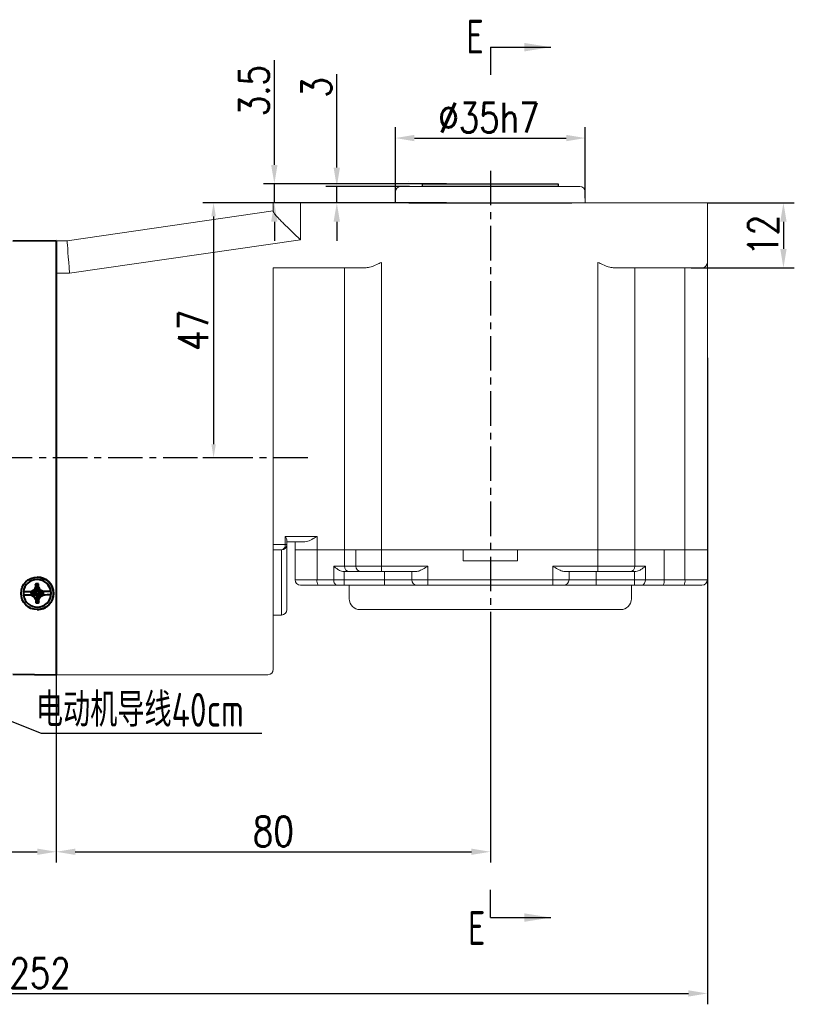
# Model space of a CAD drawing. Header units: inches. Extents: x -753 to 5070, y -3075 to 1581.
# Tile 166 of 178: x 4652 to 4795, y 333 to 515. Entities that reach past the tile are written whole.
import ezdxf

# ---------------------------------------------------------------- set-up
doc = ezdxf.new("R2010")
doc.units = ezdxf.units.IN
doc.header["$LTSCALE"] = 10
doc.header["$MEASUREMENT"] = 0
doc.linetypes.add('CENTER', pattern=[10.16, 6.35, -1.27, 1.27, -1.27])
for name, color, linetype in [('1轮廓实线层', 7, 'Continuous'), ('3中心线层', 1, 'CENTER'), ('6文字层', 3, 'Continuous'), ('7标注层', 4, 'Continuous')]:
    doc.layers.add(name, color=color, linetype=linetype)
doc.layers.add('图层2', color=4, linetype='Continuous', lineweight=40)
doc.styles.add('PC_TEXTSTYLE', font='isocp.shx', dxfattribs={"width": 0.8, "bigfont": 'HZFS.SHX'})
doc.styles.add('TH_GBDIM', font='romans.shx', dxfattribs={"width": 0.8, "bigfont": 'gbcbig.shx'})
doc.dimstyles.new('TH_GBDIM', dxfattribs={"dimtxt": 3.5, "dimasz": 2.5, "dimexe": 2, "dimexo": 0, "dimgap": 1, "dimtad": 1, "dimdec": 4, "dimdsep": 46, "dimtxsty": 'TH_GBDIM', "dimcen": 0.09, "dimclrd": 4, "dimclre": 4, "dimclrt": 3, "dimadec": 0, "dimazin": 0, "dimtfac": 1, "dimtdec": 4, "dimtmove": 0, "dimatfit": 3, "dimfxl": 1, "dimtzin": 0, "dimarcsym": 0})

# ---------------------------------------------------------------- blocks, each defined once
blk = doc.blocks.new('*D595')
at = {"layer": '7标注层', "color": 4, "lineweight": -2, "transparency": 16777216}
for p, q in [((4658.75, 474.11), (4658.75, 359.48)), ((4738.75, 400.03), (4738.75, 359.48)), ((4662.25, 361.48), (4735.25, 361.48))]:
    blk.add_line(p, q, dxfattribs=at)
at = {"layer": '7标注层', "color": 4, "transparency": 16777216}
for points in [[(4662.25, 362.06), (4662.25, 360.9), (4658.75, 361.48)], [(4735.25, 362.06), (4735.25, 360.9), (4738.75, 361.48)]]:
    blk.add_solid(points, dxfattribs=at)
at = {"layer": 'Defpoints', "color": 0, "transparency": 16777216}
for p in [(4658.75, 474.11), (4738.75, 400.03), (4738.75, 361.48)]:
    blk.add_point(p, dxfattribs=at)
at = {"layer": '7标注层', "color": 3, "transparency": 16777216, "insert": (4698.75, 365.23), "char_height": 5.5, "attachment_point": 5, "style": 'TH_GBDIM'}
blk.add_mtext('80', dxfattribs=at)
blk = doc.blocks.new('*D596')
at = {"layer": '7标注层', "color": 4, "lineweight": -2, "transparency": 16777216}
for p, q in [((4698.75, 481.11), (4685.74, 481.11)), ((4687.74, 478.61), (4687.74, 436.61)), ((4690.28, 434.11), (4685.74, 434.11))]:
    blk.add_line(p, q, dxfattribs=at)
at = {"layer": '7标注层', "color": 4, "transparency": 16777216}
for points in [[(4687.33, 478.61), (4688.16, 478.61), (4687.74, 481.11)], [(4687.33, 436.61), (4688.16, 436.61), (4687.74, 434.11)]]:
    blk.add_solid(points, dxfattribs=at)
at = {"layer": 'Defpoints', "color": 0, "transparency": 16777216}
for p in [(4698.75, 481.11), (4687.74, 434.11), (4690.28, 434.11)]:
    blk.add_point(p, dxfattribs=at)
at = {"layer": '7标注层', "color": 3, "transparency": 16777216, "insert": (4683.99, 457.61), "char_height": 5.5, "attachment_point": 5, "rotation": 90, "style": 'TH_GBDIM'}
blk.add_mtext('{47}{}{}', dxfattribs=at)
blk = doc.blocks.new('*D597')
at = {"layer": '7标注层', "color": 4, "lineweight": -2, "transparency": 16777216}
for p, q in [((4778.75, 481.11), (4794.77, 481.11)), ((4792.77, 477.61), (4792.77, 472.61)), ((4775.75, 469.11), (4794.77, 469.11))]:
    blk.add_line(p, q, dxfattribs=at)
at = {"layer": '7标注层', "color": 4, "transparency": 16777216}
for points in [[(4792.19, 477.61), (4793.36, 477.61), (4792.77, 481.11)], [(4792.19, 472.61), (4793.36, 472.61), (4792.77, 469.11)]]:
    blk.add_solid(points, dxfattribs=at)
at = {"layer": 'Defpoints', "color": 0, "transparency": 16777216}
for p in [(4778.75, 481.11), (4775.75, 469.11), (4792.77, 469.11)]:
    blk.add_point(p, dxfattribs=at)
at = {"layer": '7标注层', "color": 3, "transparency": 16777216, "insert": (4789.02, 475.11), "char_height": 5.5, "attachment_point": 5, "rotation": 90, "style": 'TH_GBDIM'}
blk.add_mtext('{12}{}{}', dxfattribs=at)
blk = doc.blocks.new('*D598')
at = {"layer": '7标注层', "color": 4, "lineweight": -2, "transparency": 16777216}
for p, q in [((4710.45, 487.61), (4710.45, 504.84)), ((4723.86, 484.11), (4708.45, 484.11)), ((4710.45, 481.11), (4710.45, 484.11)), ((4726.25, 481.11), (4708.45, 481.11)), ((4710.45, 477.61), (4710.45, 474.11))]:
    blk.add_line(p, q, dxfattribs=at)
at = {"layer": '7标注层', "color": 4, "transparency": 16777216}
for points in [[(4709.86, 487.61), (4711.03, 487.61), (4710.45, 484.11)], [(4709.86, 477.61), (4711.03, 477.61), (4710.45, 481.11)]]:
    blk.add_solid(points, dxfattribs=at)
at = {"layer": 'Defpoints', "color": 0, "transparency": 16777216}
for p in [(4710.45, 484.11), (4723.86, 484.11), (4726.25, 481.11)]:
    blk.add_point(p, dxfattribs=at)
at = {"layer": '7标注层', "color": 3, "transparency": 16777216, "insert": (4706.7, 502.37), "char_height": 5.5, "attachment_point": 5, "rotation": 90, "style": 'TH_GBDIM'}
blk.add_mtext('3', dxfattribs=at)
blk = doc.blocks.new('*D603')
at = {"layer": '7标注层', "color": 4, "lineweight": -2, "transparency": 16777216}
for p, q in [((4698.94, 488.11), (4698.94, 507.41)), ((4730.67, 484.61), (4696.94, 484.61)), ((4698.94, 481.11), (4698.94, 484.61)), ((4730.67, 481.11), (4696.94, 481.11)), ((4698.94, 477.61), (4698.94, 474.11))]:
    blk.add_line(p, q, dxfattribs=at)
at = {"layer": '7标注层', "color": 4, "transparency": 16777216}
for points in [[(4698.35, 488.11), (4699.52, 488.11), (4698.94, 484.61)], [(4698.35, 477.61), (4699.52, 477.61), (4698.94, 481.11)]]:
    blk.add_solid(points, dxfattribs=at)
at = {"layer": 'Defpoints', "color": 0, "transparency": 16777216}
for p in [(4730.67, 484.61), (4698.94, 481.11), (4730.67, 481.11)]:
    blk.add_point(p, dxfattribs=at)
at = {"layer": '7标注层', "color": 3, "transparency": 16777216, "insert": (4695.19, 501.8), "char_height": 5.5, "attachment_point": 5, "rotation": 90, "style": 'TH_GBDIM'}
blk.add_mtext('3.5', dxfattribs=at)
blk = doc.blocks.new('*D592')
at = {"layer": '7标注层', "color": 4, "lineweight": -2, "transparency": 16777216}
for p, q in [((4526.75, 452.54), (4526.75, 333.36)), ((4778.75, 452.54), (4778.75, 333.36)), ((4530.25, 335.36), (4775.25, 335.36))]:
    blk.add_line(p, q, dxfattribs=at)
at = {"layer": '7标注层', "color": 4, "transparency": 16777216}
for points in [[(4530.25, 335.94), (4530.25, 334.78), (4526.75, 335.36)], [(4775.25, 335.94), (4775.25, 334.78), (4778.75, 335.36)]]:
    blk.add_solid(points, dxfattribs=at)
at = {"layer": 'Defpoints', "color": 0, "transparency": 16777216}
for p in [(4526.75, 452.54), (4778.75, 452.54), (4778.75, 335.36)]:
    blk.add_point(p, dxfattribs=at)
at = {"layer": '7标注层', "color": 3, "transparency": 16777216, "insert": (4655.75, 339.11), "char_height": 5.5, "attachment_point": 5, "style": 'TH_GBDIM'}
blk.add_mtext('252', dxfattribs=at)
blk = doc.blocks.new('*D583')
at = {"layer": '7标注层', "color": 4, "lineweight": -2, "transparency": 16777216}
for p, q in [((4721.25, 481.11), (4721.25, 495.05)), ((4756.25, 481.94), (4756.25, 495.05)), ((4724.75, 493.05), (4752.75, 493.05))]:
    blk.add_line(p, q, dxfattribs=at)
at = {"layer": '7标注层', "color": 4, "transparency": 16777216}
for points in [[(4724.75, 493.63), (4724.75, 492.46), (4721.25, 493.05)], [(4752.75, 493.63), (4752.75, 492.46), (4756.25, 493.05)]]:
    blk.add_solid(points, dxfattribs=at)
at = {"layer": 'Defpoints', "color": 0, "transparency": 16777216}
for p in [(4756.25, 493.05), (4721.25, 481.11), (4756.25, 481.94)]:
    blk.add_point(p, dxfattribs=at)
at = {"layer": '7标注层', "color": 3, "transparency": 16777216, "insert": (4738.49, 496.8), "char_height": 5.5, "attachment_point": 5, "style": 'TH_GBDIM'}
blk.add_mtext('%%C\\A1;35h7', dxfattribs=at)
blk = doc.blocks.new('*D593')
at = {"layer": '7标注层', "color": 4, "lineweight": -2, "transparency": 16777216}
for p, q in [((4658.75, 474.11), (4658.75, 359.48)), ((4526.75, 452.54), (4526.75, 359.48)), ((4530.25, 361.48), (4655.25, 361.48))]:
    blk.add_line(p, q, dxfattribs=at)
at = {"layer": '7标注层', "color": 4, "transparency": 16777216}
for points in [[(4530.25, 362.06), (4530.25, 360.9), (4526.75, 361.48)], [(4655.25, 362.06), (4655.25, 360.9), (4658.75, 361.48)]]:
    blk.add_solid(points, dxfattribs=at)
at = {"layer": 'Defpoints', "color": 0, "transparency": 16777216}
for p in [(4658.75, 474.11), (4526.75, 452.54), (4658.75, 361.48)]:
    blk.add_point(p, dxfattribs=at)
at = {"layer": '7标注层', "color": 3, "transparency": 16777216, "insert": (4595, 365.23), "char_height": 5.5, "attachment_point": 5, "style": 'TH_GBDIM'}
blk.add_mtext('132', dxfattribs=at)

msp = doc.modelspace()

# ---------------------------------------------------------------- linework, layer by layer
at = {"color": 4}
msp.add_line((4655.972, 383.337), (4696.623, 383.337), dxfattribs=at)
at = {"layer": '1轮廓实线层', "color": 115, "linetype": 'Continuous', "lineweight": 15}
msp.add_line((4723.754, 485.114), (4723.75, 485.114), dxfattribs=at)
at = {"layer": '1轮廓实线层', "color": 7, "linetype": 'Continuous', "lineweight": 15}
for p, q in [((4721.25, 483.114), (4721.25, 481.114)), ((4722.25, 484.114), (4755.25, 484.114)), ((4756.25, 481.114), (4756.25, 483.116)), ((4698.75, 479.529), (4698.75, 481.114)), ((4698.75, 481.114), (4703.75, 481.114)), ((4703.75, 481.114), (4703.75, 474.275)), ((4703.75, 481.114), (4773.75, 481.114)), ((4773.75, 481.114), (4778.75, 481.114)), ((4778.75, 481.114), (4778.75, 470.114)), ((4660.751, 474.114), (4698.75, 479.614)), ((4658.751, 474.114), (4660.751, 474.114)), ((4703.75, 474.275), (4661.183, 468.114)), ((4718.68, 470.114), (4718.68, 417.115)), ((4758.571, 417.115), (4758.571, 470.114)), ((4778.75, 470.114), (4778.75, 417.115)), ((4715.68, 469.114), (4698.75, 469.114)), ((4698.75, 469.114), (4698.75, 400.115)), ((4711.874, 469.114), (4711.874, 417.115)), ((4773.75, 469.114), (4761.571, 469.114)), ((4765.406, 469.114), (4765.406, 417.115)), ((4777.75, 469.114), (4773.75, 469.114)), ((4774.618, 417.115), (4774.618, 469.114)), ((4661.183, 468.114), (4658.751, 468.114)), ((4700.928, 418.115), (4700.928, 419.615)), ((4700.928, 419.615), (4706.801, 419.615)), ((4706.801, 419.615), (4706.801, 417.115)), ((4698.75, 418.115), (4700.928, 418.115)), ((4701.25, 418.115), (4700.928, 418.115)), ((4701.25, 418.846), (4701.25, 418.115)), ((4704.555, 418.615), (4701.25, 418.615)), ((4701.25, 418.115), (4701.25, 406.115)), ((4702.75, 417.115), (4702.75, 418.615)), ((4700.25, 417.115), (4698.75, 417.115)), ((4700.25, 405.115), (4700.25, 417.115)), ((4702.75, 411.615), (4702.75, 417.115)), ((4702.75, 417.115), (4706.801, 417.115)), ((4706.801, 417.115), (4706.801, 411.615)), ((4706.801, 417.115), (4711.874, 417.115)), ((4711.874, 417.115), (4711.874, 414.115)), ((4711.874, 417.115), (4713.982, 417.115)), ((4713.982, 414.115), (4713.982, 417.115)), ((4713.982, 417.115), (4718.68, 417.115)), ((4718.68, 417.115), (4718.68, 414.115)), ((4718.68, 417.115), (4733.75, 417.115)), ((4718.68, 417.115), (4758.571, 417.115)), ((4733.75, 415.115), (4733.75, 417.115)), ((4743.75, 417.115), (4743.75, 415.115)), ((4743.75, 417.115), (4758.571, 417.115)), ((4758.571, 414.115), (4758.571, 417.115)), ((4758.571, 417.115), (4763.269, 417.115)), ((4763.269, 417.115), (4765.406, 417.115)), ((4765.406, 417.115), (4765.406, 414.115)), ((4765.406, 417.115), (4770.768, 417.115)), ((4770.768, 417.115), (4770.768, 411.615)), ((4770.768, 417.115), (4774.618, 417.115)), ((4774.618, 411.615), (4774.618, 417.115)), ((4774.618, 417.115), (4778.75, 417.115)), ((4778.75, 417.115), (4778.75, 411.615)), ((4709.883, 414.115), (4711.874, 414.115)), ((4709.883, 411.615), (4709.883, 414.115)), ((4711.874, 414.115), (4713.982, 414.115)), ((4713.982, 414.115), (4718.68, 414.115)), ((4718.68, 414.115), (4727.25, 414.115)), ((4718.68, 413.115), (4718.68, 414.115)), ((4727.25, 414.115), (4727.25, 411.615)), ((4733.75, 415.115), (4743.75, 415.115)), ((4750.25, 414.115), (4758.571, 414.115)), ((4750.25, 411.615), (4750.25, 414.115)), ((4758.571, 414.115), (4763.269, 414.115)), ((4758.571, 414.115), (4758.571, 413.115)), ((4763.269, 414.115), (4765.406, 414.115)), ((4765.406, 414.115), (4767.321, 414.115)), ((4767.321, 414.115), (4767.321, 411.615)), ((4711.874, 413.115), (4711.82, 413.116)), ((4711.82, 413.116), (4711.82, 411.615)), ((4712.814, 413.115), (4711.874, 413.115)), ((4714.921, 413.115), (4712.814, 413.115)), ((4718.68, 413.115), (4714.921, 413.115)), ((4725.014, 413.115), (4718.68, 413.115)), ((4719.25, 413.115), (4719.25, 411.615)), ((4724.25, 411.615), (4724.25, 413.115)), ((4758.571, 413.115), (4752.486, 413.115)), ((4753.25, 413.115), (4753.25, 411.615)), ((4758.25, 413.115), (4758.25, 411.615)), ((4762.33, 413.115), (4758.571, 413.115)), ((4764.466, 413.115), (4762.33, 413.115)), ((4765.342, 413.115), (4764.466, 413.115)), ((4765.323, 411.615), (4765.323, 413.115)), ((4702.75, 411.615), (4706.801, 411.615)), ((4706.991, 410.615), (4703.75, 410.615)), ((4706.801, 411.615), (4709.883, 411.615)), ((4710.529, 410.615), (4706.991, 410.615)), ((4709.883, 411.615), (4711.82, 411.615)), ((4711.82, 410.615), (4710.529, 410.615)), ((4711.82, 411.615), (4719.25, 411.615)), ((4711.82, 411.615), (4711.82, 410.615)), ((4719.25, 410.615), (4711.82, 410.615)), ((4712.75, 410.615), (4712.75, 408.115)), ((4719.25, 411.615), (4724.25, 411.615)), ((4719.25, 411.615), (4719.25, 410.615)), ((4725.25, 410.615), (4719.25, 410.615)), ((4724.25, 411.615), (4727.25, 411.615)), ((4727.25, 410.615), (4725.25, 410.615)), ((4727.25, 411.615), (4750.25, 411.615)), ((4727.25, 411.615), (4727.25, 410.615)), ((4750.25, 410.615), (4727.25, 410.615)), ((4750.25, 410.615), (4750.25, 411.615)), ((4750.25, 411.615), (4753.25, 411.615)), ((4752.25, 410.615), (4750.25, 410.615)), ((4758.25, 410.615), (4752.25, 410.615)), ((4753.25, 411.615), (4758.25, 411.615)), ((4758.25, 410.615), (4758.25, 411.615)), ((4758.25, 411.615), (4765.323, 411.615)), ((4765.323, 410.615), (4758.25, 410.615)), ((4764.75, 408.115), (4764.75, 410.615)), ((4765.323, 411.615), (4767.321, 411.615)), ((4765.323, 410.615), (4765.323, 411.615)), ((4766.655, 410.615), (4765.323, 410.615)), ((4770.595, 410.615), (4766.655, 410.615)), ((4767.321, 411.615), (4770.768, 411.615)), ((4774.444, 410.615), (4770.595, 410.615)), ((4770.768, 411.615), (4774.618, 411.615)), ((4777.75, 410.615), (4774.444, 410.615)), ((4774.618, 411.615), (4778.75, 411.615)), ((4700.25, 405.115), (4698.75, 405.115)), ((4762.75, 406.115), (4714.75, 406.115)), ((4698.75, 400.115), (4698.75, 395.115)), ((4697.75, 394.115), (4658.751, 394.115))]:
    msp.add_line(p, q, dxfattribs=at)
at = {"layer": '1轮廓实线层'}
for p, q in [((4726.25, 484.114), (4726.25, 484.614)), ((4726.25, 484.614), (4751.25, 484.614)), ((4751.25, 484.114), (4726.25, 484.114)), ((4751.25, 484.614), (4751.25, 484.114)), ((4723.75, 481.114), (4753.75, 481.114))]:
    msp.add_line(p, q, dxfattribs=at)
at = {"layer": '1轮廓实线层', "color": 7, "linetype": 'Continuous', "lineweight": 15, "flags": 128}
for points in [[(4660.751, 474.114), (4660.757, 474.023), (4660.777, 473.752), (4660.808, 473.31), (4660.852, 472.71), (4660.905, 471.971), (4660.967, 471.114), (4661.035, 470.166), (4661.108, 469.156), (4661.183, 468.114)], [(4709.883, 411.615), (4709.896, 411.42), (4709.933, 411.232), (4709.992, 411.059), (4710.073, 410.908), (4710.17, 410.783), (4710.282, 410.691), (4710.403, 410.634), (4710.529, 410.615)]]:
    msp.add_lwpolyline(points, dxfattribs=at)
at = {"layer": '1轮廓实线层', "color": 7, "linetype": 'Continuous', "lineweight": 15}
for centre, radius, start, end in [((4722.25, 483.114), 1, 90, 180), ((4755.25, 483.114), 1, 0, 90), ((4777.75, 470.114), 1, 270, 0), ((4700.051, 417.98), 0.888, 282.96715, 8.75181), ((4700.25, 418.115), 1, 270, 0), ((4712.845, 414.085), 0.971, 178.27456, 268.1638), ((4714.952, 414.085), 0.971, 178.2746, 268.16376), ((4764.435, 414.085), 0.971, 271.83631, 1.72552), ((4703.75, 411.615), 1, 180, 270), ((4708.26, 411.374), 1.479, 170.62172, 210.8799), ((4725.25, 411.615), 1, 180, 270), ((4752.25, 411.615), 1, 270, 0), ((4766.446, 411.476), 0.886, 283.63506, 9.03328), ((4769.198, 411.372), 1.588, 331.51786, 8.77971), ((4773.048, 411.372), 1.589, 331.51849, 8.77908), ((4777.75, 411.615), 1, 270, 0), ((4714.75, 408.115), 2, 180, 270), ((4762.75, 408.115), 2, 270, 0), ((4700.25, 406.115), 1, 270, 0), ((4697.75, 395.115), 1, 270, 0)]:
    msp.add_arc(centre, radius, start, end, dxfattribs=at)
for points, knots in [([(4703.75, 474.275), (4703.747, 474.279), (4703.416, 474.596), (4702.746, 475.241), (4701.756, 476.2), (4700.878, 477.062), (4700.137, 477.808), (4699.478, 478.499), (4698.891, 479.164), (4698.797, 479.407), (4698.75, 479.529)], [0, 0, 0, 0, 0.0016274, 0.1435129, 0.2910808, 0.4426062, 0.5569336, 0.6742378, 0.8367196, 1, 1, 1, 1]), ([(4718.68, 470.114), (4718.676, 470.112), (4718.398, 469.988), (4717.655, 469.661), (4716.627, 469.225), (4715.941, 469.145), (4715.68, 469.114)], [0, 0, 0, 0, 0.0041816, 0.2699415, 0.7228421, 1, 1, 1, 1]), ([(4761.571, 469.114), (4761.31, 469.145), (4760.624, 469.225), (4759.595, 469.661), (4758.853, 469.988), (4758.575, 470.112), (4758.571, 470.114)], [0, 0, 0, 0, 0.2771575, 0.7300585, 0.9958189, 1, 1, 1, 1]), ([(4701.25, 418.846), (4701.233, 418.951), (4701.196, 419.181), (4701.032, 419.463), (4700.929, 419.613), (4700.928, 419.615)], [0, 0, 0, 0, 0.4522733, 0.9943778, 1, 1, 1, 1]), ([(4706.801, 419.615), (4706.798, 419.613), (4706.57, 419.476), (4706.008, 419.139), (4705.251, 418.712), (4704.742, 418.641), (4704.555, 418.615)], [0, 0, 0, 0, 0.0039338, 0.2968827, 0.7420332, 1, 1, 1, 1]), ([(4711.82, 413.116), (4711.651, 413.139), (4711.218, 413.198), (4710.539, 413.567), (4710.105, 413.914), (4709.885, 414.113), (4709.883, 414.115)], [0, 0, 0, 0, 0.2155191, 0.5542573, 0.9961242, 1, 1, 1, 1]), ([(4727.25, 414.115), (4727.247, 414.113), (4727.19, 414.08), (4726.788, 413.848), (4726.148, 413.488), (4725.449, 413.166), (4725.133, 413.129), (4725.014, 413.115)], [0, 0, 0, 0, 0.00400856, 0.07249537, 0.50897763, 0.81504259, 1, 1, 1, 1]), ([(4752.486, 413.115), (4752.367, 413.129), (4752.051, 413.166), (4751.352, 413.488), (4750.712, 413.848), (4750.31, 414.08), (4750.253, 414.113), (4750.25, 414.115)], [0, 0, 0, 0, 0.1849577, 0.4910232, 0.9275046, 0.9959923, 1, 1, 1, 1]), ([(4767.321, 414.115), (4767.319, 414.113), (4767.086, 413.897), (4766.64, 413.539), (4765.936, 413.177), (4765.511, 413.132), (4765.342, 413.115)], [0, 0, 0, 0, 0.0037974, 0.4727625, 0.7897273, 1, 1, 1, 1])]:
    msp.add_open_spline(points, degree=3, knots=knots, dxfattribs=at)
at = {"layer": '3中心线层', "ltscale": 0.1}
for p, q in [((4738.75, 486.998), (4738.75, 400.032)), ((4705.117, 434.115), (4620.201, 434.115))]:
    msp.add_line(p, q, dxfattribs=at)
at = {"layer": '7标注层'}
for p, q in [((4738.75, 509.8), (4738.75, 504.684)), ((4738.75, 509.8), (4749.927, 509.8)), ((4738.75, 349.347), (4738.75, 354.463)), ((4738.75, 349.347), (4749.927, 349.347))]:
    msp.add_line(p, q, dxfattribs=at)
msp.add_lwpolyline([(4645.101, 387.628), (4655.972, 383.337)], dxfattribs=at)
for points in [[(4744.989, 509.018), (4749.927, 509.8), (4744.989, 510.582)], [(4744.989, 350.13), (4749.927, 349.347), (4744.989, 348.565)]]:
    msp.add_solid(points, dxfattribs=at)
at = {"layer": '图层2', "color": 0}
for p, q in [((4658.751, 474.115), (4650.751, 474.031)), ((4658.751, 474.115), (4658.751, 394.115)), ((4655.251, 412.115), (4655.246, 412.115)), ((4655.251, 412.115), (4655.251, 412.115)), ((4655.175, 409.707), (4655.198, 410.859)), ((4655.241, 411.665), (4655.226, 411.665)), ((4652.693, 409.407), (4652.698, 409.407)), ((4654.659, 409.427), (4652.698, 409.407)), ((4654.858, 409.213), (4654.082, 409.313)), ((4654.082, 409.313), (4654.084, 409.122)), ((4654.859, 409.149), (4654.084, 409.122)), ((4654.859, 409.149), (4654.858, 409.213)), ((4655.173, 409.598), (4655.236, 409.599)), ((4655.308, 408.835), (4655.244, 408.834)), ((4655.303, 408.705), (4655.249, 407.39)), ((4655.622, 409.284), (4655.623, 409.221)), ((4655.767, 409.27), (4656.378, 409.209)), ((4657.758, 409.46), (4655.802, 409.439)), ((4656.38, 409.018), (4656.378, 409.209)), ((4657.758, 409.46), (4657.753, 409.46)), ((4657.759, 408.822), (4657.764, 408.822)), ((4655.226, 406.565), (4655.241, 406.565)), ((4655.246, 406.115), (4655.251, 406.115)), ((4650.751, 394.198), (4658.751, 394.115))]:
    msp.add_line(p, q, dxfattribs=at)
msp.add_ellipse((4655.246, 409.115), major_axis=(0, 3), ratio=0.999946, dxfattribs=at)
for centre, major_axis, ratio, start_param, end_param in [((4655.251, 409.115), (0, 3), 0.999946, 4.7227782, 6.2831853), ((4655.226, 409.115), (0, 2.55), 0.999946, 4.848106, 7.739043), ((4655.297, 407.142), (6.292, 0.017), 0.5908806, 1.5390854, 1.5848652), ((4655.241, 409.115), (0, 2.55), 0.999946, 3.1416735, 6.283168), ((4655.231, 409.115), (0, 2.55), 0.999946, 1.4558577, 1.7065134), ((4655.288, 409.433), (6.742, 0.07), 0.0001079, 1.7445637, 1.9658335), ((4655.226, 409.115), (0, 2.55), 0.999946, 1.7065134, 4.5974504), ((4655.295, 408.796), (-6.742, -0.07), 0.0001079, 4.8830184, 5.1074262), ((4655.251, 409.115), (0, 3), 0.999946, 3.1415754, 4.7227782), ((4655.295, 408.796), (-6.742, -0.07), 0.0001079, 4.3381291, 4.5620636), ((4655.288, 409.433), (6.742, 0.07), 0.0001079, 1.1965365, 1.418376), ((4655.231, 409.115), (0, 2.55), 0.999946, 4.5974504, 4.848106), ((4655.249, 411.312), (-6.11, -0.117), 0.6416902, 1.5112066, 1.5584499)]:
    msp.add_ellipse(centre, major_axis=major_axis, ratio=ratio, start_param=start_param, end_param=end_param, dxfattribs=at)
for points, knots in [([(4654.963, 410.325), (4654.904, 410.222), (4654.847, 410.119), (4654.733, 409.91), (4654.678, 409.804), (4654.623, 409.698)], [0, 0, 0, 0, 0.5, 0.5, 1, 1, 1, 1]), ([(4655.803, 409.716), (4655.746, 409.822), (4655.688, 409.927), (4655.571, 410.137), (4655.512, 410.241), (4655.453, 410.345)], [0, 0, 0, 0, 0.5, 0.5, 1, 1, 1, 1]), ([(4654.659, 409.427), (4654.61, 409.427), (4654.564, 409.426), (4654.472, 409.425), (4654.427, 409.425), (4654.294, 409.424), (4654.208, 409.423), (4654.122, 409.422)], [0, 0, 0, 0, 0.25, 0.25, 0.5, 0.5, 1, 1, 1, 1]), ([(4654.15, 408.785), (4654.266, 408.786), (4654.381, 408.787), (4654.548, 408.789), (4654.604, 408.789), (4654.712, 408.79), (4654.766, 408.791), (4654.817, 408.791)], [0, 0, 0, 0, 0.5, 0.5, 0.75, 0.75, 1, 1, 1, 1]), ([(4654.15, 408.785), (4654.23, 408.739), (4654.312, 408.694), (4654.475, 408.605), (4654.558, 408.561), (4654.64, 408.518)], [0, 0, 0, 0, 0.5, 0.5, 1, 1, 1, 1]), ([(4654.64, 408.518), (4654.697, 408.413), (4654.755, 408.309), (4654.873, 408.101), (4654.932, 407.998), (4654.991, 407.896)], [0, 0, 0, 0, 0.5, 0.5, 1, 1, 1, 1]), ([(4655.482, 407.915), (4655.54, 408.016), (4655.598, 408.119), (4655.711, 408.326), (4655.766, 408.431), (4655.821, 408.536)], [0, 0, 0, 0, 0.5, 0.5, 1, 1, 1, 1]), ([(4655.685, 408.8), (4655.74, 408.801), (4655.794, 408.802), (4655.9, 408.803), (4655.952, 408.803), (4656.106, 408.805), (4656.206, 408.806), (4656.304, 408.807)], [0, 0, 0, 0, 0.25, 0.25, 0.5, 0.5, 1, 1, 1, 1]), ([(4656.312, 409.445), (4656.225, 409.444), (4656.139, 409.443), (4655.969, 409.441), (4655.885, 409.44), (4655.802, 409.439)], [0, 0, 0, 0, 0.5, 0.5, 1, 1, 1, 1]), ([(4656.312, 409.445), (4656.228, 409.491), (4656.143, 409.537), (4655.974, 409.627), (4655.888, 409.672), (4655.803, 409.716)], [0, 0, 0, 0, 0.5, 0.5, 1, 1, 1, 1])]:
    msp.add_open_spline(points, degree=3, knots=knots, dxfattribs=at)
for points, degree in [([(4655.198, 410.859), (4655.105, 410.854), (4655.012, 410.847), (4654.919, 410.839)], 3), ([(4655.187, 409.471), (4654.919, 410.839)], 1), ([(4654.919, 410.839), (4654.931, 410.669), (4654.946, 410.498), (4654.963, 410.325)], 3), ([(4655.119, 409.336), (4654.963, 410.325)], 1), ([(4655.236, 409.599), (4655.486, 410.858)], 1), ([(4655.3, 409.6), (4655.453, 410.345)], 1), ([(4655.453, 410.345), (4655.466, 410.517), (4655.477, 410.688), (4655.486, 410.858)], 3), ([(4654.4, 409.316), (4654.082, 409.313)], 1), ([(4654.084, 409.122), (4654.149, 408.969)], 1), ([(4654.623, 409.698), (4654.455, 409.608), (4654.288, 409.515), (4654.122, 409.422)], 3), ([(4654.986, 409.163), (4654.149, 408.969)], 1), ([(4654.149, 408.969), (4654.535, 408.971)], 1), ([(4654.659, 409.427), (4654.4, 409.316)], 1), ([(4654.857, 409.276), (4654.4, 409.316)], 1), ([(4655.121, 409.095), (4654.535, 408.971)], 1), ([(4654.535, 408.971), (4654.817, 408.791)], 1), ([(4654.985, 409.265), (4654.623, 409.698)], 1), ([(4655.192, 408.961), (4654.64, 408.518)], 1), ([(4654.905, 409.154), (4654.744, 409.145)], 1), ([(4654.745, 409.286), (4654.889, 409.273)], 1), ([(4654.985, 409.265), (4654.857, 409.276)], 1), ([(4654.857, 409.276), (4654.858, 409.213)], 1), ([(4654.859, 409.149), (4654.986, 409.163)], 1), ([(4655.244, 408.834), (4654.96, 407.391)], 1), ([(4655.119, 409.336), (4654.985, 409.265)], 1), ([(4654.986, 409.163), (4655.121, 409.095)], 1), ([(4655.181, 408.833), (4654.991, 407.896)], 1), ([(4655.187, 409.471), (4655.119, 409.336)], 1), ([(4655.121, 409.095), (4655.192, 408.961)], 1), ([(4655.181, 409.524), (4655.175, 409.707)], 1), ([(4655.192, 408.961), (4655.181, 408.833)], 1), ([(4655.181, 408.833), (4655.244, 408.834)], 1), ([(4655.3, 409.6), (4655.236, 409.599)], 1), ([(4655.289, 409.472), (4655.803, 409.716)], 1), ([(4655.289, 409.472), (4655.3, 409.6)], 1), ([(4655.36, 409.338), (4655.289, 409.472)], 1), ([(4655.294, 408.962), (4655.362, 409.097)], 1), ([(4655.294, 408.962), (4655.529, 407.409)], 1), ([(4655.297, 408.932), (4655.303, 408.705)], 1), ([(4655.36, 409.338), (4655.926, 409.36)], 1), ([(4655.495, 409.27), (4655.36, 409.338)], 1), ([(4655.362, 409.097), (4655.496, 409.168)], 1), ([(4655.362, 409.097), (4655.482, 407.915)], 1), ([(4655.495, 409.27), (4656.313, 409.362)], 1), ([(4655.496, 409.168), (4655.663, 408.843)], 1), ([(4655.496, 409.168), (4655.624, 409.157)], 1), ([(4655.511, 409.272), (4655.767, 409.27)], 1), ([(4655.623, 409.221), (4656.38, 409.018)], 1), ([(4655.624, 409.157), (4655.623, 409.221)], 1), ([(4655.624, 409.157), (4656.061, 409.015)], 1), ([(4655.635, 408.8), (4655.663, 408.843)], 1), ([(4655.635, 408.8), (4655.652, 408.8), (4655.669, 408.8), (4655.685, 408.8)], 3), ([(4655.663, 408.843), (4656.061, 409.015)], 1), ([(4655.685, 408.8), (4655.821, 408.536)], 1), ([(4655.926, 409.36), (4655.802, 409.439)], 1), ([(4655.821, 408.536), (4655.983, 408.624), (4656.145, 408.715), (4656.304, 408.807)], 3), ([(4656.313, 409.362), (4655.926, 409.36)], 1), ([(4656.061, 409.015), (4656.38, 409.018)], 1), ([(4656.378, 409.209), (4656.313, 409.362)], 1), ([(4654.991, 407.896), (4654.979, 407.726), (4654.968, 407.558), (4654.96, 407.391)], 3), ([(4655.249, 407.39), (4655.342, 407.395), (4655.436, 407.401), (4655.529, 407.409)], 3), ([(4655.529, 407.409), (4655.516, 407.576), (4655.5, 407.745), (4655.482, 407.915)], 3)]:
    msp.add_open_spline(points, degree=degree, dxfattribs=at)

# ---------------------------------------------------------------- texts
at = {"layer": '6文字层', "color": 7, "char_height": 6.25, "attachment_point": 1, "style": 'PC_TEXTSTYLE'}
for s, insert, width in [('{\\C3;E}', (4734.322, 514.868), 37.44259), ('{\\C3;电动机导线40cm}', (4654.997, 390.774), 51.52533), ('{\\C3;黑红白}', (4636.053, 382.537), 37.44259), ('{\\C3;E}', (4734.617, 350.544), 37.44259)]:
    msp.add_mtext(s, dxfattribs=dict(at, insert=insert, width=width))

# ---------------------------------------------------------------- dimensions: what is measured, and where the dimension line sits
at = {"layer": '7标注层'}
for base, p1, p2, picture, middle in [((4698.937, 481.114), (4730.665, 484.614), (4730.665, 481.114), '*D603', (4698.937, 501.805)), ((4710.447, 484.114), (4726.25, 481.114), (4723.863, 484.114), '*D598', (4710.447, 502.369))]:
    dim = msp.add_linear_dim(base=base, p1=p1, p2=p2, angle=90, dimstyle='TH_GBDIM', override={"dimtxt": 5.5, "dimasz": 3.5, "dimdec": 1, "dimadec": 1}, dxfattribs=at)
    dim.commit()
    dim.dimension.update_dxf_attribs({"geometry": picture, "text_midpoint": middle, "dimtype": 160})
dim = msp.add_linear_dim(base=(4756.25, 493.047), p1=(4721.25, 481.114), p2=(4756.25, 481.937), text='%%C\\A1;<>h7', dimstyle='TH_GBDIM', override={"dimtxt": 5.5, "dimasz": 3.5, "dimgap": 1, "dimtad": 1, "dimjust": 0, "dimdec": 1, "dimlfac": 1, "dimse1": 0, "dimse2": 0, "dimsd1": 0, "dimsd2": 0, "dimadec": 1}, dxfattribs=at)
dim.commit()
dim.dimension.update_dxf_attribs({"geometry": '*D583', "text_midpoint": (4738.49, 493.047), "dimtype": 160})
for base, p1, p2, override, picture, middle in [((4687.743, 434.115), (4698.75, 481.114), (4690.279, 434.115), {"dimtxt": 5.5, "dimasz": 2.5, "dimgap": 1, "dimtad": 1, "dimjust": 0, "dimdec": 0, "dimlfac": 1, "dimse1": 0, "dimse2": 0, "dimsd1": 0, "dimsd2": 0, "dimadec": 0}, '*D596', (4683.993, 457.614)), ((4792.774, 469.114), (4778.75, 481.114), (4775.75, 469.114), {"dimtxt": 5.5, "dimasz": 3.5, "dimdec": 1, "dimadec": 1}, '*D597', (4789.024, 475.114))]:
    dim = msp.add_linear_dim(base=base, p1=p1, p2=p2, angle=90, text='{<>}{}{}', dimstyle='TH_GBDIM', override=override, dxfattribs=at)
    dim.commit()
    dim.dimension.update_dxf_attribs({"geometry": picture, "text_midpoint": middle})
for base, p1, p2, picture, middle in [((4658.751, 361.481), (4526.751, 452.54), (4658.751, 474.115), '*D593', (4595.001, 361.481)), ((4738.75, 361.481), (4658.751, 474.115), (4738.75, 400.032), '*D595', (4698.75, 361.481)), ((4778.75, 335.359), (4526.751, 452.54), (4778.75, 452.54), '*D592', (4655.75, 335.359))]:
    dim = msp.add_linear_dim(base=base, p1=p1, p2=p2, dimstyle='TH_GBDIM', override={"dimtxt": 5.5, "dimasz": 3.5, "dimdec": 1, "dimadec": 1}, dxfattribs=at)
    dim.commit()
    dim.dimension.update_dxf_attribs({"geometry": picture, "text_midpoint": middle, "dimtype": 160})

doc.saveas('drawing.dxf')
